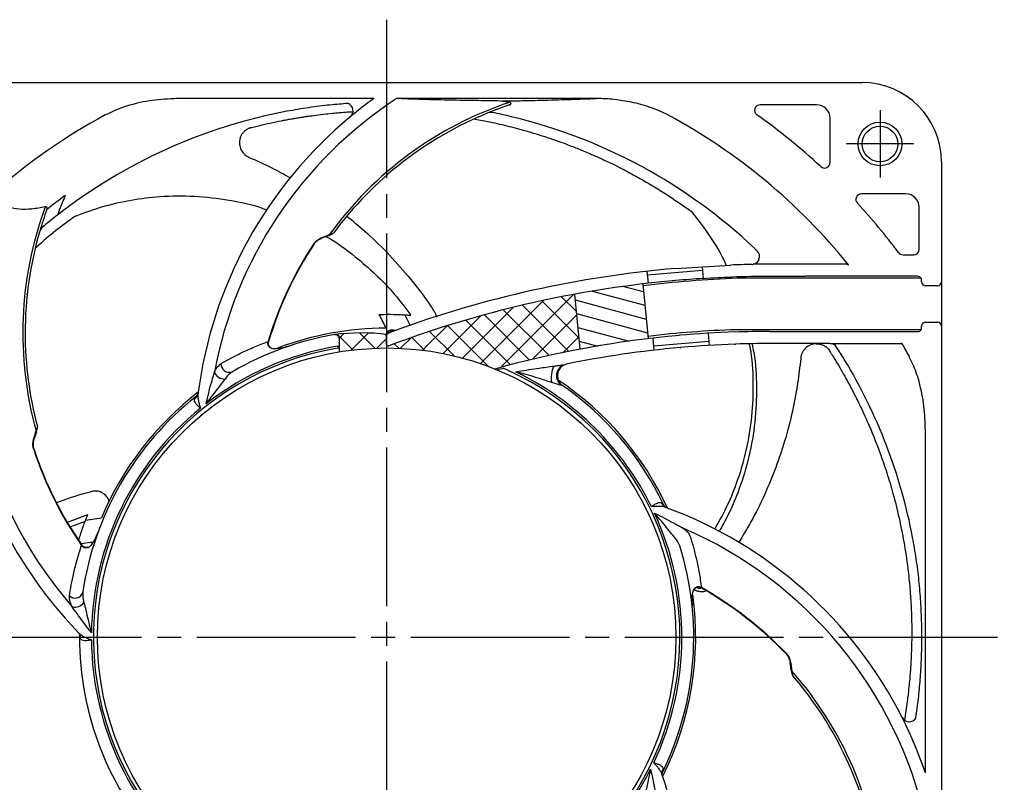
# Model space of a CAD drawing. Header units: millimetres. Extents: x 0 to 594, y 0 to 420.
# Tile 3 of 6: x 81 to 205, y 214 to 310. Entities that reach past the tile are written whole.
import ezdxf

# ---------------------------------------------------------------- set-up
doc = ezdxf.new("R2010")
doc.units = ezdxf.units.MM
doc.linetypes.add('CENTER', pattern=[27, 20, -2, 3, -2])
pattern_1 = [(45, (130.1556, -12.1708), (-1.502602, 1.502602), []), (135, (130.1556, -12.1708), (-1.502602, -1.502602), [])]

msp = doc.modelspace()

# ---------------------------------------------------------------- hatches: boundary and pattern name
h = msp.add_hatch()
h.set_pattern_fill('ANSI31', scale=13, angle=120, style=0)
h.set_pattern_definition([(165, (130.1556, -12.1708), (-0.420581, -1.5696295), [])])
h.paths.add_polyline_path([(159.31, 277.05, 0.015962), (150.7, 275.75), (151.39, 268.81, -0.016499), (160, 270.14)])
at = {"ltscale": 0.786912}
h = msp.add_hatch(dxfattribs=at)
h.set_pattern_fill('ANSI37', scale=17, style=0)
h.set_pattern_definition(pattern_1)
h.paths.add_polyline_path([(151.39, 268.81), (150.7, 275.75, 0.04463), (127.27, 269.25, -0.524937), (127, 269.43), (127, 268.97, -0.096243), (140.67, 266.32, -0.021258)])
h = msp.add_hatch(dxfattribs=at)
h.set_pattern_fill('ANSI37', scale=17, style=0)
h.set_pattern_definition(pattern_1)
edge = h.paths.add_edge_path()
edge.add_line((127, 268.97), (127, 270.68))
edge.add_arc((123.79, 243.5), 27.37, 83.2571, 97.076)
edge.add_spline(control_points=[(120.42, 270.66), (120.42, 270.66), (120.43, 270.66), (120.44, 270.66), (120.47, 270.66), (120.52, 270.67), (120.62, 270.66), (120.75, 270.61), (120.87, 270.51), (120.97, 270.38), (120.99, 270.24), (121, 270.16)], knot_values=[0, 0, 0, 0, 0.005833, 0.03468, 0.064008, 0.118604, 0.223225, 0.452577, 0.599301, 0.777106, 1, 1, 1, 1], degree=3, periodic=0)
edge.add_spline(control_points=[(121, 270.16), (121, 270.12), (121, 269.97), (121, 269.65), (121, 269.35), (121, 269.2)], knot_values=[0, 0, 0, 0, 0.166468, 0.583286, 1, 1, 1, 1], degree=3, periodic=0)
edge.add_line((121, 269.2), (121, 268.98))
edge.add_line((121, 268.98), (121, 268.47))
edge.add_arc((127, 232.47), 36.5, 90, 99.4614, ccw=False)

# ---------------------------------------------------------------- linework, layer by layer
at = {"color": 7, "linetype": 'CENTER'}
for p, q in [((127, 310.4), (127, 154.54)), ((189.25, 298.97), (189.25, 290.47)), ((193.5, 294.72), (185, 294.72)), ((49.07, 232.47), (204.93, 232.47))]:
    msp.add_line(p, q, dxfattribs=at)
at = {"color": 7}
for p, q in [((67, 302.47), (187, 302.47)), ((125.4, 300.45), (100.92, 300.45)), ((125.4, 300.45), (121.21, 300.45)), ((153.51, 300.45), (128.39, 300.45)), ((142.51, 299.97), (141.38, 300.14)), ((181.25, 299.67), (174.12, 299.67)), ((122.41, 298.15), (122.41, 298.14)), ((182.95, 292.38), (182.95, 297.97)), ((197, 292.47), (197, 277.99)), ((192.5, 288.42), (186.91, 288.42)), ((194.2, 281.43), (194.2, 286.72)), ((118.86, 282.92), (119.79, 283.28)), ((119.7, 283.18), (118.77, 282.82)), ((185.06, 279.53), (173.25, 279.53)), ((192.16, 280.73), (193.5, 280.73)), ((163.44, 279.01), (170.43, 279.44)), ((159.31, 277.05), (160, 270.14)), ((159.98, 277.16), (159.98, 277.13)), ((170.52, 277.91), (170.52, 277.88)), ((194.43, 277.78), (171.24, 277.78)), ((179.56, 278), (175.36, 278)), ((194, 278.03), (179.86, 278.03)), ((179.86, 278.03), (179.86, 278.03)), ((194.5, 277.33), (194.5, 277.53)), ((197, 277.99), (197, 277.33)), ((197, 277.33), (197, 271.73)), ((196.5, 276.83), (195, 276.83)), ((150.7, 275.75), (151.39, 268.81)), ((126.94, 271.47), (126.07, 273.21)), ((129.29, 273.16), (129.98, 271.79)), ((195, 272.23), (196.5, 272.23)), ((127.16, 270.89), (127.14, 270.77)), ((127.27, 271.1), (127.16, 270.89)), ((127.27, 271.1), (127.44, 271.13)), ((194.43, 271.28), (171.09, 271.28)), ((175.36, 271.05), (185.63, 271.05)), ((185.96, 271.03), (194, 271.03)), ((194.5, 271.53), (194.5, 271.73)), ((197, 271.73), (197, 271.06)), ((197, 271.06), (197, 172.47)), ((127, 270.6), (127, 270.72)), ((127, 269.75), (127, 270.32)), ((120.8, 269.2), (121, 269.2)), ((121, 269.2), (121, 268.98)), ((121, 268.98), (121, 268.47)), ((164.05, 269.03), (164.14, 269.03)), ((170.95, 269.45), (171.04, 269.46)), ((182.94, 269.53), (175.36, 269.53)), ((182.94, 269.53), (191.9, 269.53)), ((82.48, 257.56), (82.78, 258.51)), ((194.98, 215.35), (194.98, 258.55)), ((82.81, 258.38), (82.5, 257.43)), ((86.75, 247), (89.3, 247.94)), ((89.01, 247.22), (91.03, 247.53)), ((88.96, 247.09), (87.12, 246.41)), ((89.89, 244.46), (88.51, 244.26)), ((89.79, 244.21), (89.89, 244.46)), ((89.89, 244.46), (89.84, 244.3)), ((178.06, 228.3), (177.92, 229.29)), ((178, 229.18), (178.14, 228.19)), ((194.98, 215.35), (194.98, 223.2)), ((192.05, 222.33), (192.05, 222.33)), ((193.51, 221.97), (193.51, 221.97)), ((194.98, 215.35), (194.98, 215.35))]:
    msp.add_line(p, q, dxfattribs=at)
at = {"color": 7, "linetype": 'Continuous', "lineweight": 25}
for p, q in [((159.85, 278.65), (159.98, 277.16)), ((159.88, 278.2), (166.86, 278.81)), ((166.82, 279.22), (166.95, 277.71)), ((167.56, 270.83), (167.56, 270.79)), ((160.58, 270.21), (160.59, 270.18)), ((160.59, 270.18), (160.72, 268.69)), ((160.67, 269.23), (167.64, 269.84)), ((167.56, 270.79), (167.69, 269.3))]:
    msp.add_line(p, q, dxfattribs=at)
at = {"color": 7, "flags": 128}
for points in [[(125.4, 300.45), (125.4, 300.45), (125.4, 300.45), (125.4, 300.45), (125.4, 300.45), (125.4, 300.45), (125.4, 300.45), (125.4, 300.45), (125.4, 300.45)], [(119.7, 283.18), (119.72, 283.17), (119.74, 283.17), (119.75, 283.18), (119.77, 283.19), (119.78, 283.21), (119.79, 283.23), (119.79, 283.25), (119.79, 283.28)], [(117.81, 282.04), (117.81, 282.04), (117.79, 282.05), (117.76, 282.07)], [(118.77, 282.82), (118.79, 282.82), (118.81, 282.82), (118.82, 282.83), (118.83, 282.84), (118.84, 282.85), (118.85, 282.87), (118.86, 282.9), (118.86, 282.92)], [(112.11, 269.78), (112.11, 269.78), (112.09, 269.79), (112.06, 269.8)], [(112.38, 269.02), (112.38, 269.02), (112.37, 269), (112.35, 268.97)], [(82.81, 258.38), (82.82, 258.39), (82.83, 258.41), (82.84, 258.42), (82.84, 258.44), (82.83, 258.46), (82.82, 258.48), (82.8, 258.5), (82.78, 258.51)], [(82.5, 257.43), (82.52, 257.44), (82.53, 257.46), (82.53, 257.47), (82.53, 257.49), (82.52, 257.51), (82.51, 257.53), (82.5, 257.54), (82.48, 257.56)], [(82.52, 256.19), (82.51, 256.19), (82.5, 256.18), (82.47, 256.17)], [(88.55, 244.1), (88.54, 244.09), (88.53, 244.08), (88.5, 244.07)], [(89.31, 243.83), (89.31, 243.83), (89.32, 243.81), (89.33, 243.78)], [(165.88, 238.59), (165.88, 238.59), (165.87, 238.6), (165.85, 238.63)], [(166.69, 238.68), (166.69, 238.68), (166.7, 238.7), (166.72, 238.73)], [(177.37, 230.4), (177.37, 230.4), (177.38, 230.42), (177.41, 230.44)], [(177.92, 229.29), (177.91, 229.27), (177.91, 229.26), (177.91, 229.24), (177.92, 229.22), (177.93, 229.21), (177.95, 229.2), (177.97, 229.19), (178, 229.18)], [(178.06, 228.3), (178.05, 228.28), (178.05, 228.27), (178.05, 228.25), (178.06, 228.24), (178.07, 228.22), (178.09, 228.21), (178.11, 228.2), (178.14, 228.19)]]:
    msp.add_lwpolyline(points, dxfattribs=at)
at = {"color": 7, "linetype": 'Continuous', "lineweight": 25}
for radius in [2.75, 2.25]:
    msp.add_circle((189.25, 294.72), radius, dxfattribs=at)
at = {"color": 7}
msp.add_circle((127, 232.47), 36.5, dxfattribs=at)
for centre, radius, start, end in [((187, 292.47), 10, 0, 90), ((157.07, 256.34), 52.68, 123.0726, 169.55), ((157.07, 256.34), 46, 108.4626, 144.1482), ((121.77, 298.91), 1, 310.0413, 68.9095), ((157.07, 256.34), 54.3, 125.6751, 129.6683), ((157.07, 256.34), 45.7, 108.6325, 112.2576), ((174.12, 298.97), 0.7, 90, 234.6815), ((181.25, 297.97), 1.7, 0, 90), ((127, 232.47), 74.86, 118.3028, 131.4506), ((127, 232.47), 67.55, 100.7276, 127.9411), ((157.07, 256.34), 45.7, 112.2576, 143.5115), ((140.14, 297.71), 1, 78.6112, 112.2576), ((127, 232.47), 67.55, 76.5126, 78.6112), ((127, 232.47), 67.55, 46.5707, 76.5126), ((127, 232.47), 74.86, 38.8893, 61.6971), ((127, 232.47), 80.8, 47.3191, 54.6815), ((157.07, 256.34), 54.3, 129.6683, 172.7924), ((182.25, 292.38), 0.7, 227.3191, 0), ((127.09, 270.86), 52.68, 160.3801, 220.9786), ((186.91, 287.72), 0.7, 90, 222.6809), ((192.5, 286.72), 1.7, 0, 90), ((127, 232.47), 68.93, 126.0546, 128.4587), ((127.09, 270.86), 44.2, 156.9083, 160.3291), ((127, 232.47), 80.8, 36.9195, 42.6809), ((127.09, 270.86), 46, 159.7601, 195.5768), ((127.09, 270.86), 45.7, 160.061, 163.6861), ((127, 232.47), 67.55, 127.9411, 130.0398), ((127.09, 270.86), 45.7, 163.6861, 180), ((84.19, 283.42), 1, 130.0398, 163.6861), ((157.07, 256.34), 46.98, 146.7978, 163.3532), ((157.07, 256.34), 46.93, 146.7978, 163.3532), ((173.06, 280.51), 1, 281.1853, 46.2053), ((127, 232.47), 67.55, 46.2053, 46.5707), ((192.16, 281.43), 0.7, 216.9195, 270), ((193.5, 281.43), 0.7, 270, 0), ((173.06, 280.51), 1, 270.9472, 281.1853), ((175.36, 141.53), 138, 94.9533, 110.0812), ((175.36, 141.53), 138, 90.9472, 92.0467), ((175.36, 141.53), 136.47, 96.4696, 110.6309), ((176.67, 137.13), 140.75, 92.2131, 97.076), ((175.36, 141.53), 136.44, 92.0301, 93.5301), ((175.36, 141.53), 136.47, 90, 92.0304), ((194, 277.53), 0.5, 27.7087, 90), ((194, 277.53), 0.5, 0, 27.7087), ((195, 277.33), 0.5, 180, 270), ((196.5, 277.33), 0.5, 270, 0), ((195, 271.73), 0.5, 90, 180), ((196.5, 271.73), 0.5, 0, 90), ((127.09, 270.86), 45.7, 180, 194.9443), ((127, 232.47), 39, 90.0931, 110.6483), ((123.79, 243.5), 27.37, 83.2213, 97.076), ((127.18, 270.71), 0.185, 97.0781, 177.3303), ((127.25, 270.93), 0.168, 80.3597, 138.0657), ((127.7, 271.92), 0.829, 251.8888, 289.2564), ((127, 232.47), 38.75, 88.706, 89.251), ((127.91, 272.71), 1.5, 268.706, 289.8841), ((175.36, 141.53), 129.82, 91.8812, 96.8062), ((175.36, 141.53), 129.54, 91.9518, 95.0482), ((175.36, 141.53), 129.52, 90, 91.9515), ((185.96, 272.03), 1, 262.8333, 270), ((194, 271.53), 0.5, 270, 332.2913), ((194, 271.53), 0.5, 332.2913, 0), ((127.09, 270.86), 54.3, 181.0969, 224.221), ((127, 232.47), 38.75, 99.784, 120.1417), ((127.18, 270.59), 0.178, 102.8902, 177.2829), ((175.92, 139.05), 132.06, 95.1991, 105.4844), ((127, 232.47), 74.86, 28.3028, 29.7225), ((127, 232.47), 37, 99.6464, 65.7685), ((127, 232.47), 37.25, 99.5811, 127.7031), ((114.03, 269.02), 0.0189, 59.3526, 123.6193), ((114.09, 269.44), 0.409, 263.7346, 288.9484), ((127.2, 269.43), 0.2, 180.0883, 290.6154), ((175.36, 141.53), 128, 95.0669, 101.6484), ((175.36, 141.53), 128, 91.971, 95.029), ((175.36, 141.53), 128, 90, 91.9331), ((182.94, 268.53), 1, 32.8059, 90), ((127, 232.47), 67.55, 31.2632, 32.8059), ((127, 232.47), 67.55, 10.7276, 31.2632), ((106.56, 266.47), 1.42, 204.0268, 271.7701), ((107.15, 266.92), 1.02, 173.522, 292.4866), ((175.36, 141.53), 129.32, 105.0627, 105.4206), ((127, 232.47), 37.25, 26.25, 64.0491), ((150.05, 265.47), 1.5, 101.5411, 235.0692), ((127, 232.47), 39, 24.7013, 56.2683), ((127, 232.47), 39, 127.5584, 157.2782), ((127, 232.47), 38.75, 25.5776, 55.0692), ((127, 232.47), 38.75, 128.4348, 171.5702), ((102.41, 263.27), 0.794, 297.8003, 351.882), ((127, 232.47), 37.25, 129.1071, 179.1317), ((127.09, 270.86), 46.98, 198.2263, 214.7818), ((127.09, 270.86), 46.93, 198.2263, 214.7818), ((162.5, 249.59), 0.794, 194.9428, 249.0252), ((143.58, 197.84), 54.3, 26.8112, 69.9353), ((127, 232.47), 37.25, 334.8214, 24.846), ((143.58, 197.84), 52.68, 12.482, 66.6929), ((90.34, 245.12), 0.0189, 110.8009, 175.0391), ((90.05, 245.42), 0.409, 315.16, 340.3801), ((127, 232.47), 38.75, 334.1491, 17.2845), ((143.58, 197.84), 46.93, 43.9406, 60.4961), ((143.58, 197.84), 46.98, 43.9406, 60.4961), ((87.69, 238.43), 1.02, 224.9505, 343.9153), ((127, 232.47), 39, 333.2727, 7.913), ((87.67, 237.69), 1.42, 255.4553, 323.1988), ((165.92, 236.83), 0.409, 160.8734, 186.0951), ((165.52, 236.98), 0.0189, 316.5271, 20.7403), ((87.59, 232.45), 0.794, 349.2292, 43.3103), ((127, 232.47), 38.75, 179.8634, 222.9988), ((127, 232.47), 37.25, 180.5357, 230.5603), ((143.58, 197.84), 46, 5.4744, 41.2911), ((143.58, 197.84), 45.7, 9.4004, 40.6509), ((143.58, 197.84), 54.3, 18.9917, 26.8106), ((143.58, 197.84), 54.3, 18.8117, 26.8043), ((192.94, 222.79), 1, 207.1834, 326.0524), ((97.04, 256.48), 52.68, 223.754, 272.4072), ((127, 232.47), 37.25, 283.3928, 333.4174), ((162.52, 215.39), 0.794, 143.5144, 197.5965), ((110.26, 197.92), 54.3, 0, 18.5353)]:
    msp.add_arc(centre, radius, start, end, dxfattribs=at)
at = {"color": 7, "linetype": 'Continuous', "lineweight": 25}
msp.add_arc((175.36, 141.53), 136.47, 93.5304, 96.4696, dxfattribs=at)
at = {"color": 7}
for points, knots in [([(100.92, 300.45), (99.89, 300.42), (97.8, 300.35), (95.36, 299.85), (93.24, 299.2), (92.19, 298.7), (91.51, 298.38)], [0, 0, 0, 0, 0.318028, 0.641781, 0.767049, 1, 1, 1, 1]), ([(122.15, 299.83), (121.39, 299.77), (119.71, 299.64), (117.13, 299.32), (115.33, 299), (114.43, 298.84)], [0, 0, 0, 0, 0.298891, 0.649479, 1, 1, 1, 1]), ([(125.4, 300.45), (125.4, 300.45), (125.4, 300.45), (125.4, 300.45), (125.4, 300.45)], [0, 0, 0, 0, 0.146575, 1, 1, 1, 1]), ([(128.39, 300.45), (128.37, 300.46), (128.34, 300.46), (128.33, 300.48), (128.32, 300.49)], [0, 0, 0, 0, 0.603614, 1, 1, 1, 1]), ([(141.38, 300.14), (140.29, 300.16), (138.09, 300.19), (134.96, 300.24), (132.52, 300.3), (130.72, 300.36), (129.47, 300.4), (128.75, 300.44), (128.39, 300.45)], [0, 0, 0, 0, 0.213652, 0.429984, 0.654148, 0.769154, 0.884141, 1, 1, 1, 1]), ([(141.38, 300.14), (142.05, 300.15), (143.39, 300.17), (145.26, 300.21), (147.02, 300.25), (148.67, 300.3), (150.25, 300.35), (151.85, 300.4), (152.93, 300.44), (153.51, 300.45)], [0, 0, 0, 0, 0.141329, 0.281369, 0.419495, 0.560176, 0.698925, 0.837695, 1, 1, 1, 1]), ([(142.47, 299.65), (142.47, 299.65), (142.53, 299.66), (142.59, 299.69), (142.64, 299.73), (142.65, 299.73)], [0, 0, 0, 0, 0.017165, 0.803912, 1, 1, 1, 1]), ([(142.65, 299.73), (142.67, 299.75), (142.7, 299.79), (142.69, 299.86), (142.62, 299.92), (142.55, 299.95), (142.51, 299.97)], [0, 0, 0, 0, 0.258146, 0.491424, 0.729293, 1, 1, 1, 1]), ([(162.49, 298.38), (162.49, 298.38), (161.76, 298.73), (160.27, 299.41), (157.98, 300), (155.72, 300.37), (154.25, 300.45), (153.51, 300.45), (153.51, 300.45)], [0, 0, 0, 0, 0.000006, 0.26233, 0.525452, 0.762766, 0.999994, 1, 1, 1, 1]), ([(109.64, 296.72), (110.09, 296.83), (110.97, 297.05), (112.33, 297.37), (113.43, 297.6), (114.27, 297.76), (114.8, 297.85), (115.33, 297.95), (115.87, 298.04), (116.42, 298.12), (117.05, 298.22), (117.93, 298.34), (118.97, 298.47), (120.08, 298.59), (121.09, 298.68), (121.96, 298.75), (122.52, 298.78), (122.74, 298.79)], [0, 0, 0, 0, 0.105888, 0.207899, 0.318432, 0.360026, 0.401346, 0.441264, 0.480984, 0.522854, 0.566874, 0.624407, 0.721355, 0.803278, 0.872501, 0.94937, 1, 1, 1, 1]), ([(138.14, 297.85), (138.46, 297.8), (139.61, 297.61), (141.54, 297.17), (143.36, 296.72), (144.56, 296.38), (145.21, 296.19), (145.85, 296), (146.48, 295.8), (147.1, 295.6), (147.72, 295.4), (148.48, 295.13), (149.34, 294.82), (150.24, 294.48), (151.04, 294.17), (151.81, 293.85), (152.67, 293.49), (153.5, 293.13), (154.3, 292.76), (155.13, 292.37), (156.11, 291.89), (157.13, 291.37), (158.04, 290.88), (158.85, 290.43), (159.66, 289.97), (160.76, 289.32), (162.16, 288.45), (163.69, 287.45), (164.67, 286.75), (165.11, 286.44)], [0, 0, 0, 0, 0.032096, 0.116808, 0.199251, 0.221429, 0.244395, 0.268149, 0.289492, 0.311485, 0.334498, 0.35604, 0.394472, 0.427612, 0.453923, 0.482157, 0.513021, 0.549581, 0.573653, 0.602985, 0.642657, 0.685059, 0.72016, 0.747963, 0.779518, 0.814688, 0.878842, 0.945781, 1, 1, 1, 1]), ([(108.52, 295.46), (108.57, 295.6), (108.67, 295.86), (108.95, 296.24), (109.24, 296.49), (109.46, 296.63), (109.57, 296.69), (109.62, 296.71), (109.64, 296.71), (109.64, 296.72), (109.64, 296.72)], [0, 0, 0, 0, 0.249155, 0.498775, 0.74858, 0.87437, 0.937175, 0.971023, 0.985749, 1, 1, 1, 1]), ([(109.64, 296.72), (109.66, 296.72), (109.69, 296.74), (109.74, 296.76), (109.81, 296.78), (109.85, 296.79), (109.88, 296.8), (109.9, 296.81), (109.91, 296.81), (109.92, 296.81), (109.93, 296.82)], [0, 0, 0, 0, 0.251574, 0.686945, 0.85922, 0.927613, 0.961891, 0.976504, 0.99128, 1, 1, 1, 1]), ([(108.52, 295.46), (108.51, 295.4), (108.42, 295.1), (108.42, 294.51), (108.71, 293.78), (109.12, 293.35), (109.42, 293.16), (109.55, 293.09), (109.61, 293.06), (109.65, 293.05), (109.65, 293.04)], [0, 0, 0, 0, 0.067399, 0.349261, 0.617389, 0.862502, 0.929422, 0.963229, 0.997152, 1, 1, 1, 1]), ([(109.69, 293.02), (110.64, 292.6), (112.4, 291.82), (114.07, 290.88), (114.83, 290.45)], [0, 0, 0, 0, 0.544834, 1, 1, 1, 1]), ([(83.93, 286.78), (83.35, 286.67), (82.17, 286.46), (80.62, 286.43), (79.28, 286.7), (78.37, 287.23), (77.78, 287.88), (77.57, 288.33), (77.47, 288.55)], [0, 0, 0, 0, 0.186899, 0.377867, 0.565078, 0.758731, 0.87857, 1, 1, 1, 1]), ([(87.74, 285.62), (88.89, 286.05), (91.18, 286.89), (94.76, 287.69), (98.63, 288.17), (102.79, 288.22), (107.14, 287.68), (110.2, 287.06), (111.73, 286.47), (111.89, 286.41)], [0, 0, 0, 0, 0.148598, 0.296855, 0.444633, 0.622611, 0.800705, 0.978549, 1, 1, 1, 1]), ([(84.13, 286.45), (84.13, 286.45), (84.15, 286.51), (84.18, 286.61), (84.16, 286.73), (84.08, 286.78), (84, 286.79), (83.95, 286.78), (83.93, 286.78)], [0, 0, 0, 0, 0.006059, 0.283595, 0.563978, 0.74421, 0.924583, 1, 1, 1, 1]), ([(165.11, 286.44), (165.13, 286.42), (165.23, 286.36), (165.34, 286.29), (165.42, 286.23)], [0, 0, 0, 0, 0.175146, 1, 1, 1, 1]), ([(165.42, 286.23), (166.17, 285.27), (167.67, 283.34), (169.12, 281.02), (169.74, 279.66), (169.86, 279.4)], [0, 0, 0, 0, 0.44905, 0.897069, 1, 1, 1, 1]), ([(87.74, 285.62), (86.05, 284.39), (84.29, 283.11), (82.74, 281.6), (82.67, 281.54)], [0, 0, 0, 0, 0.957455, 1, 1, 1, 1]), ([(122.04, 285.58), (122.9, 284.87), (124.75, 283.33), (127.43, 280.68), (130.12, 277.58), (132, 275.18), (132.89, 273.74), (133.01, 273.54)], [0, 0, 0, 0, 0.20405, 0.440667, 0.690719, 0.955364, 1, 1, 1, 1]), ([(119.76, 283.19), (119.81, 283.2), (120, 283.27), (120.19, 283.36), (120.29, 283.48), (120.33, 283.52)], [0, 0, 0, 0, 0.216888, 0.748419, 1, 1, 1, 1]), ([(119.79, 283.28), (119.93, 283.32), (120.16, 283.39), (120.31, 283.48), (120.33, 283.52), (120.33, 283.52)], [0, 0, 0, 0, 0.589866, 0.974222, 1, 1, 1, 1]), ([(117.76, 282.07), (117.81, 282.13), (117.97, 282.34), (118.34, 282.67), (118.67, 282.83), (118.86, 282.92)], [0, 0, 0, 0, 0.167274, 0.52837, 1, 1, 1, 1]), ([(117.84, 282.08), (117.86, 282.1), (117.94, 282.22), (118.15, 282.43), (118.46, 282.67), (118.7, 282.76), (118.81, 282.81)], [0, 0, 0, 0, 0.074898, 0.328361, 0.677154, 1, 1, 1, 1]), ([(119.34, 283.04), (119.37, 283.02), (120.69, 282.33), (122.8, 280.72), (125.64, 278.3), (128.01, 275.83), (129.38, 274.01), (130.06, 273.11)], [0, 0, 0, 0, 0.006491, 0.304284, 0.536296, 0.768593, 1, 1, 1, 1]), ([(185.06, 279.53), (185.11, 279.52), (185.18, 279.51), (185.25, 279.48), (185.27, 279.47)], [0, 0, 0, 0, 0.793693, 1, 1, 1, 1]), ([(179.86, 278.03), (179.86, 278.03), (179.76, 278.01), (179.66, 278), (179.56, 278)], [0, 0, 0, 0, 0.010771, 1, 1, 1, 1]), ([(133.01, 273.58), (133.1, 273.44), (133.23, 273.22), (133.26, 272.97), (133.28, 272.87)], [0, 0, 0, 0, 0.624626, 1, 1, 1, 1]), ([(126.07, 273.21), (126.86, 273.22), (127.88, 273.23), (128.91, 273.18), (129.15, 273.16)], [0, 0, 0, 0, 0.772786, 1, 1, 1, 1]), ([(129.15, 273.16), (129.23, 273.16), (129.38, 273.15), (129.68, 273.13), (129.91, 273.12), (130.06, 273.11)], [0, 0, 0, 0, 0.253248, 0.506491, 1, 1, 1, 1]), ([(127, 270.72), (127.01, 270.8), (127.03, 270.92), (127.1, 271.02), (127.12, 271.04)], [0, 0, 0, 0, 0.746768, 1, 1, 1, 1]), ([(127.12, 271.04), (127.16, 271.08), (127.24, 271.15), (127.34, 271.19), (127.41, 271.21), (127.45, 271.22), (127.48, 271.22), (127.5, 271.22), (127.51, 271.22), (127.51, 271.22)], [0, 0, 0, 0, 0.372103, 0.67644, 0.781562, 0.882128, 0.936127, 0.989262, 1, 1, 1, 1]), ([(127.97, 271.14), (127.71, 271.03), (127.43, 270.92), (127.16, 270.78), (127.14, 270.77)], [0, 0, 0, 0, 0.935347, 1, 1, 1, 1]), ([(127.51, 271.22), (127.51, 271.22), (127.5, 271.22), (127.48, 271.22), (127.4, 271.21), (127.33, 271.15), (127.27, 271.1)], [0, 0, 0, 0, 0.011845, 0.035408, 0.220442, 1, 1, 1, 1]), ([(127.44, 271.13), (127.54, 271.15), (127.68, 271.18), (127.81, 271.2), (127.87, 271.21), (127.87, 271.21), (127.88, 271.21)], [0, 0, 0, 0, 0.490416, 0.704856, 0.897921, 1, 1, 1, 1]), ([(185.63, 271.05), (185.64, 271.05), (185.68, 271.05), (185.72, 271.04), (185.76, 271.04)], [0, 0, 0, 0, 0.05882, 1, 1, 1, 1]), ([(185.76, 271.04), (185.78, 271.04), (185.81, 271.04), (185.83, 271.03), (185.84, 271.03)], [0, 0, 0, 0, 0.954538, 1, 1, 1, 1]), ([(106.14, 267.03), (106.53, 267.25), (107.31, 267.68), (108.72, 268.39), (110.28, 269.11), (111.47, 269.57), (112.06, 269.8)], [0, 0, 0, 0, 0.246385, 0.492809, 0.746396, 1, 1, 1, 1]), ([(112.35, 268.97), (112.29, 269.02), (112.19, 269.09), (112.09, 269.23), (112.03, 269.37), (112, 269.58), (112.04, 269.72), (112.06, 269.8)], [0, 0, 0, 0, 0.260734, 0.368929, 0.518364, 0.757098, 1, 1, 1, 1]), ([(112.39, 269.02), (112.37, 269.03), (112.28, 269.08), (112.17, 269.22), (112.08, 269.43), (112.07, 269.63), (112.11, 269.74), (112.12, 269.78)], [0, 0, 0, 0, 0.060752, 0.343576, 0.591777, 0.859068, 1, 1, 1, 1]), ([(120.42, 270.66), (120.42, 270.66), (120.43, 270.66), (120.44, 270.66), (120.47, 270.66), (120.52, 270.67), (120.62, 270.66), (120.75, 270.61), (120.87, 270.51), (120.97, 270.38), (120.99, 270.24), (121, 270.16)], [0, 0, 0, 0, 0.005833, 0.03468, 0.064008, 0.118604, 0.223225, 0.452577, 0.599301, 0.777106, 1, 1, 1, 1]), ([(121, 270.16), (121, 270.12), (121, 269.97), (121, 269.65), (121, 269.35), (121, 269.2)], [0, 0, 0, 0, 0.166468, 0.583286, 1, 1, 1, 1]), ([(127, 270.32), (127, 270.33), (127, 270.37), (127, 270.45), (127, 270.54), (127, 270.58), (127, 270.6)], [0, 0, 0, 0, 0.067948, 0.388278, 0.693853, 1, 1, 1, 1]), ([(127, 269.43), (127, 269.43), (127, 269.44), (127, 269.47), (127, 269.54), (127, 269.64), (127, 269.72), (127, 269.75)], [0, 0, 0, 0, 0.060475, 0.27976, 0.514294, 0.757279, 1, 1, 1, 1]), ([(192.01, 269.59), (192.01, 269.58), (191.99, 269.56), (191.95, 269.53), (191.92, 269.53), (191.9, 269.53)], [0, 0, 0, 0, 0.134447, 0.650673, 1, 1, 1, 1]), ([(114.04, 269.03), (113.83, 268.99), (113.42, 268.89), (112.89, 268.85), (112.53, 268.89), (112.4, 268.95), (112.35, 268.97)], [0, 0, 0, 0, 0.377019, 0.75955, 0.920241, 1, 1, 1, 1]), ([(114.01, 269.02), (114.22, 269.07), (114.44, 269.13), (114.65, 269.2), (114.65, 269.2)], [0, 0, 0, 0, 0.989363, 1, 1, 1, 1]), ([(114.65, 269.2), (114.65, 269.2), (114.46, 269.14), (114.25, 269.08), (114.04, 269.03)], [0, 0, 0, 0, 0.010184, 1, 1, 1, 1]), ([(121, 268.98), (121, 268.98), (120.99, 268.98), (120.97, 268.98), (120.93, 268.97), (120.87, 268.96), (120.82, 268.95), (120.8, 268.95)], [0, 0, 0, 0, 0.211126, 0.331706, 0.546355, 0.760926, 1, 1, 1, 1]), ([(168.4, 246.1), (168.9, 246.98), (169.95, 248.85), (171.32, 252.17), (172.47, 256.03), (173.18, 260.34), (173.31, 264.69), (173.16, 267.77), (172.81, 269.33), (172.78, 269.48)], [0, 0, 0, 0, 0.125262, 0.264579, 0.443136, 0.622296, 0.802159, 0.980884, 1, 1, 1, 1]), ([(173.1, 269.49), (173.17, 269.13), (173.56, 267.33), (173.72, 264.02), (173.54, 259.62), (172.8, 255.27), (171.61, 251.37), (170.3, 248.21), (169.35, 246.5), (168.94, 245.79)], [0, 0, 0, 0, 0.045205, 0.223499, 0.403115, 0.582206, 0.760841, 0.900017, 1, 1, 1, 1]), ([(181.2, 269.51), (181.14, 269.5), (180.82, 269.49), (180.26, 269.31), (179.66, 268.81), (179.37, 268.28), (179.28, 267.94), (179.26, 267.8), (179.25, 267.73), (179.25, 267.69), (179.25, 267.69)], [0, 0, 0, 0, 0.067399, 0.349261, 0.61739, 0.862503, 0.929422, 0.96323, 0.997153, 1, 1, 1, 1]), ([(181.2, 269.51), (181.34, 269.5), (181.63, 269.49), (182.07, 269.34), (182.4, 269.15), (182.6, 268.98), (182.69, 268.89), (182.72, 268.85), (182.73, 268.83), (182.74, 268.83), (182.74, 268.83)], [0, 0, 0, 0, 0.249156, 0.498776, 0.74858, 0.874369, 0.937176, 0.971023, 0.985749, 1, 1, 1, 1]), ([(182.74, 268.83), (182.98, 268.44), (183.47, 267.68), (184.19, 266.48), (184.74, 265.5), (185.16, 264.75), (185.42, 264.27), (185.67, 263.8), (185.92, 263.32), (186.17, 262.82), (186.46, 262.25), (186.84, 261.45), (187.29, 260.5), (187.74, 259.49), (188.14, 258.55), (188.51, 257.65), (188.88, 256.71), (189.43, 255.23), (190.13, 253.21), (190.95, 250.46), (191.67, 247.56), (192.3, 244.39), (192.75, 241.41), (193.04, 238.63), (193.16, 236.77), (193.21, 235.52), (193.23, 234.84), (193.25, 234.17), (193.25, 233.51), (193.25, 232.86), (193.25, 232.21), (193.23, 231.4), (193.2, 230.49), (193.16, 229.53), (193.11, 228.68), (193.05, 227.84), (192.97, 226.91), (192.88, 226.01), (192.78, 225.14), (192.66, 224.23), (192.51, 223.17), (192.38, 222.4), (192.32, 222.01)], [0, 0, 0, 0, 0.027961, 0.054897, 0.084085, 0.095068, 0.105979, 0.11652, 0.127008, 0.138064, 0.149688, 0.16488, 0.19048, 0.212112, 0.230391, 0.250689, 0.2704, 0.290426, 0.345172, 0.399843, 0.464422, 0.52826, 0.598264, 0.650565, 0.701465, 0.715157, 0.729336, 0.744002, 0.757179, 0.770757, 0.784966, 0.798265, 0.821993, 0.842453, 0.858697, 0.876129, 0.895184, 0.917756, 0.932618, 0.950727, 0.975221, 1, 1, 1, 1]), ([(179.24, 267.65), (179.13, 266.61), (178.88, 264.38), (178.22, 260.89), (177.29, 257.34), (176.12, 253.83), (174.71, 250.43), (173.15, 247.25), (171.93, 245.27), (171.4, 244.4)], [0, 0, 0, 0, 0.126466, 0.271283, 0.429128, 0.569987, 0.718612, 0.875227, 1, 1, 1, 1]), ([(194.98, 258.55), (194.95, 259.59), (194.88, 261.67), (194.38, 264.11), (193.73, 266.23), (193.23, 267.28), (192.91, 267.96)], [0, 0, 0, 0, 0.318028, 0.641781, 0.767049, 1, 1, 1, 1]), ([(104.22, 261.94), (104.22, 261.94), (104.25, 262.07), (104.48, 263.06), (104.83, 264.38), (105.17, 265.55), (105.27, 265.9)], [0, 0, 0, 0, 0.00197, 0.09698, 0.736458, 1, 1, 1, 1]), ([(105.27, 265.9), (105.37, 266.1), (105.63, 266.61), (105.95, 266.87), (106.14, 267.03)], [0, 0, 0, 0, 0.389609, 1, 1, 1, 1]), ([(107.54, 265.98), (107.35, 265.84), (107.02, 265.59), (106.73, 265.21), (106.61, 265.05)], [0, 0, 0, 0, 0.596846, 1, 1, 1, 1]), ([(142.19, 266.21), (142.13, 266.24), (141.98, 266.3), (141.83, 266.37), (141.75, 266.4)], [0, 0, 0, 0, 0.396393, 1, 1, 1, 1]), ([(143.3, 265.96), (143.31, 265.97), (143.43, 265.99), (144.41, 266.15), (145.69, 266.35), (147.17, 266.56), (147.8, 266.65), (148.13, 266.69)], [0, 0, 0, 0, 0.003978, 0.077454, 0.610401, 0.795301, 1, 1, 1, 1]), ([(147.82, 264.61), (147.25, 264.8), (145.89, 265.25), (144.37, 265.69), (143.43, 265.93), (143.31, 265.96), (143.3, 265.96)], [0, 0, 0, 0, 0.384776, 0.921111, 0.996683, 1, 1, 1, 1]), ([(148.13, 266.69), (148.06, 266.56), (147.92, 266.29), (147.79, 265.72), (147.74, 265.12), (147.79, 264.78), (147.82, 264.61)], [0, 0, 0, 0, 0.249998, 0.499998, 0.749998, 1, 1, 1, 1]), ([(148.13, 266.69), (148.32, 266.72), (148.79, 266.78), (149.24, 266.85), (149.51, 266.89)], [0, 0, 0, 0, 0.408753, 1, 1, 1, 1]), ([(149.01, 264.26), (148.91, 264.36), (148.72, 264.55), (148.53, 264.94), (148.45, 265.37), (148.47, 265.79), (148.6, 266.19), (148.83, 266.53), (149.14, 266.78), (149.39, 266.85), (149.51, 266.89)], [0, 0, 0, 0, 0.125, 0.25, 0.375, 0.5, 0.624999, 0.75, 0.875, 1, 1, 1, 1]), ([(106.61, 265.05), (106.41, 264.8), (105.96, 264.22), (105.22, 263.28), (104.63, 262.5), (104.3, 262.05), (104.22, 261.95), (104.22, 261.94)], [0, 0, 0, 0, 0.260591, 0.580827, 0.901455, 0.996976, 1, 1, 1, 1]), ([(149.01, 264.26), (148.97, 264.27), (148.79, 264.3), (148.37, 264.43), (148.01, 264.55), (147.82, 264.61)], [0, 0, 0, 0, 0.137663, 0.54611, 1, 1, 1, 1]), ([(149.19, 264.24), (149.18, 264.24), (149.16, 264.24), (149.08, 264.25), (149.04, 264.26), (149.01, 264.26)], [0, 0, 0, 0, 0.526036, 0.728755, 1, 1, 1, 1]), ([(103.5, 261.38), (103.5, 261.38), (103.39, 261.47), (103.17, 261.67), (102.9, 261.96), (102.77, 262.2), (102.74, 262.39), (102.76, 262.5), (102.78, 262.56)], [0, 0, 0, 0, 0.007386, 0.241856, 0.491467, 0.728837, 0.817345, 1, 1, 1, 1]), ([(102.78, 262.56), (102.82, 262.65), (102.87, 262.78), (102.9, 262.81), (102.91, 262.82)], [0, 0, 0, 0, 0.704852, 1, 1, 1, 1]), ([(103.21, 263.25), (103.21, 263.25), (103.21, 263.25), (103.19, 263.18), (103.12, 263.04), (103.02, 262.9), (102.92, 262.84), (102.91, 262.83)], [0, 0, 0, 0, 0.172466, 0.354156, 0.562874, 0.928575, 1, 1, 1, 1]), ([(103.2, 263.15), (103.19, 263.02), (103.17, 262.75), (103.25, 262.31), (103.34, 261.94), (103.42, 261.67), (103.46, 261.52), (103.48, 261.44), (103.5, 261.39), (103.5, 261.38), (103.5, 261.38)], [0, 0, 0, 0, 0.243154, 0.479592, 0.741152, 0.857723, 0.916524, 0.986202, 0.992203, 1, 1, 1, 1]), ([(82.78, 258.51), (82.83, 258.63), (82.91, 258.83), (82.95, 259.01), (82.93, 259.07), (82.92, 259.08)], [0, 0, 0, 0, 0.488905, 0.874882, 1, 1, 1, 1]), ([(82.83, 258.41), (82.87, 258.52), (82.93, 258.74), (82.97, 258.94), (82.93, 259.05), (82.92, 259.07)], [0, 0, 0, 0, 0.475802, 0.885161, 1, 1, 1, 1]), ([(82.47, 256.17), (82.44, 256.25), (82.38, 256.51), (82.35, 257), (82.43, 257.36), (82.48, 257.56)], [0, 0, 0, 0, 0.167273, 0.52837, 1, 1, 1, 1]), ([(82.51, 256.24), (82.5, 256.27), (82.45, 256.41), (82.43, 256.7), (82.43, 257.09), (82.51, 257.34), (82.54, 257.45)], [0, 0, 0, 0, 0.074896, 0.328361, 0.677154, 1, 1, 1, 1]), ([(89.76, 250.89), (89.92, 250.92), (90.23, 250.98), (90.66, 250.94), (91.02, 250.78), (91.36, 250.55), (91.64, 250.26), (91.88, 249.91), (91.93, 249.68), (91.96, 249.56)], [0, 0, 0, 0, 0.173733, 0.33999, 0.471424, 0.570814, 0.751836, 0.868079, 1, 1, 1, 1]), ([(85.41, 249.45), (86.63, 249.91), (88.07, 250.46), (89.57, 250.82), (89.81, 250.88)], [0, 0, 0, 0, 0.841601, 1, 1, 1, 1]), ([(160.41, 248.95), (160.41, 248.95), (160.53, 249.03), (160.77, 249.21), (161.12, 249.41), (161.37, 249.48), (161.57, 249.47), (161.67, 249.42), (161.73, 249.39)], [0, 0, 0, 0, 0.007387, 0.241857, 0.491468, 0.728837, 0.817345, 1, 1, 1, 1]), ([(162.21, 248.85), (162.08, 248.89), (161.82, 248.96), (161.37, 248.99), (160.99, 248.98), (160.72, 248.96), (160.56, 248.96), (160.48, 248.95), (160.42, 248.95), (160.41, 248.95), (160.41, 248.95)], [0, 0, 0, 0, 0.243154, 0.479591, 0.741152, 0.857723, 0.916524, 0.986202, 0.992204, 1, 1, 1, 1]), ([(161.73, 249.39), (161.81, 249.33), (161.92, 249.25), (161.94, 249.21), (161.95, 249.2)], [0, 0, 0, 0, 0.704853, 1, 1, 1, 1]), ([(162.3, 248.81), (162.3, 248.81), (162.3, 248.81), (162.24, 248.85), (162.12, 248.95), (162, 249.07), (161.97, 249.19), (161.96, 249.2)], [0, 0, 0, 0, 0.172466, 0.354156, 0.562876, 0.928576, 1, 1, 1, 1]), ([(88.96, 247.09), (88.99, 247.16), (89.05, 247.3), (89.16, 247.59), (89.24, 247.8), (89.3, 247.94)], [0, 0, 0, 0, 0.253249, 0.506492, 1, 1, 1, 1]), ([(163.3, 245.1), (163.1, 245.36), (162.63, 245.92), (161.89, 246.85), (161.26, 247.6), (160.89, 248.02), (160.8, 248.12), (160.8, 248.12)], [0, 0, 0, 0, 0.260591, 0.580827, 0.901455, 0.996976, 1, 1, 1, 1]), ([(160.8, 248.12), (160.8, 248.12), (160.92, 248.06), (161.83, 247.62), (163.04, 246.98), (164.11, 246.39), (164.42, 246.22)], [0, 0, 0, 0, 0.00197, 0.09698, 0.736458, 1, 1, 1, 1]), ([(88.17, 244.78), (88.34, 245.33), (88.59, 246.1), (88.88, 246.87), (88.96, 247.09)], [0, 0, 0, 0, 0.712926, 1, 1, 1, 1]), ([(164.42, 246.22), (164.6, 246.08), (165.04, 245.71), (165.22, 245.34), (165.34, 245.11)], [0, 0, 0, 0, 0.389609, 1, 1, 1, 1]), ([(90.34, 245.14), (90.24, 244.94), (90.05, 244.56), (89.76, 244.13), (89.5, 243.86), (89.37, 243.8), (89.33, 243.78)], [0, 0, 0, 0, 0.377018, 0.759549, 0.920242, 1, 1, 1, 1]), ([(90.33, 245.1), (90.42, 245.3), (90.51, 245.51), (90.58, 245.72), (90.58, 245.72)], [0, 0, 0, 0, 0.989363, 1, 1, 1, 1]), ([(90.58, 245.72), (90.58, 245.72), (90.51, 245.53), (90.42, 245.33), (90.34, 245.14)], [0, 0, 0, 0, 0.010185, 1, 1, 1, 1]), ([(164, 243.98), (163.9, 244.21), (163.74, 244.58), (163.43, 244.95), (163.3, 245.1)], [0, 0, 0, 0, 0.596846, 1, 1, 1, 1]), ([(165.34, 245.11), (165.46, 244.69), (165.71, 243.83), (166.09, 242.3), (166.44, 240.62), (166.62, 239.36), (166.72, 238.73)], [0, 0, 0, 0, 0.246385, 0.492809, 0.746396, 1, 1, 1, 1]), ([(193.76, 222.2), (193.77, 222.23), (193.91, 223.06), (194.11, 224.72), (194.34, 227.14), (194.48, 229.52), (194.54, 231.89), (194.52, 234.37), (194.41, 236.94), (194.18, 239.63), (193.85, 242.34), (193.53, 244.14), (193.37, 245.04)], [0, 0, 0, 0, 0.004259, 0.109758, 0.216664, 0.323594, 0.423995, 0.526004, 0.644065, 0.762153, 0.881088, 1, 1, 1, 1]), ([(86.97, 237.72), (87.05, 238.15), (87.19, 239.03), (87.52, 240.57), (87.93, 242.24), (88.31, 243.46), (88.5, 244.07)], [0, 0, 0, 0, 0.246385, 0.492809, 0.746396, 1, 1, 1, 1]), ([(89.33, 243.78), (89.25, 243.76), (89.13, 243.72), (88.97, 243.73), (88.81, 243.77), (88.64, 243.88), (88.55, 244), (88.5, 244.07)], [0, 0, 0, 0, 0.260735, 0.368926, 0.518365, 0.757098, 1, 1, 1, 1]), ([(89.31, 243.83), (89.29, 243.83), (89.2, 243.79), (89.02, 243.78), (88.8, 243.85), (88.64, 243.97), (88.58, 244.07), (88.55, 244.1)], [0, 0, 0, 0, 0.060754, 0.343572, 0.591778, 0.859068, 1, 1, 1, 1]), ([(165.53, 236.97), (165.53, 237.18), (165.53, 237.61), (165.61, 238.13), (165.73, 238.47), (165.82, 238.59), (165.85, 238.63)], [0, 0, 0, 0, 0.377018, 0.759549, 0.920242, 1, 1, 1, 1]), ([(165.85, 238.63), (165.91, 238.68), (166, 238.76), (166.15, 238.83), (166.31, 238.86), (166.51, 238.84), (166.65, 238.76), (166.72, 238.73)], [0, 0, 0, 0, 0.260734, 0.368926, 0.518365, 0.757098, 1, 1, 1, 1]), ([(165.89, 238.58), (165.9, 238.6), (165.97, 238.67), (166.12, 238.76), (166.36, 238.79), (166.55, 238.76), (166.65, 238.69), (166.68, 238.67)], [0, 0, 0, 0, 0.060754, 0.343575, 0.591778, 0.859068, 1, 1, 1, 1]), ([(166.66, 238.61), (166.5, 238.62), (166.31, 238.63), (166.15, 238.73), (166.13, 238.74)], [0, 0, 0, 0, 0.857418, 1, 1, 1, 1]), ([(87.32, 236.32), (87.22, 236.52), (86.99, 237.05), (86.98, 237.46), (86.97, 237.72)], [0, 0, 0, 0, 0.389609, 1, 1, 1, 1]), ([(88.67, 238.15), (88.66, 237.91), (88.65, 237.5), (88.76, 237.03), (88.81, 236.84)], [0, 0, 0, 0, 0.596846, 1, 1, 1, 1]), ([(165.8, 238.47), (165.81, 238.46), (165.91, 238.38), (166.2, 238.3), (166.64, 238.23), (167, 238.23), (167.19, 238.27), (167.22, 238.28)], [0, 0, 0, 0, 0.037461, 0.343546, 0.649632, 0.945816, 1, 1, 1, 1]), ([(89.75, 233.03), (89.75, 233.04), (89.67, 233.14), (89.05, 233.93), (88.23, 235.04), (87.52, 236.03), (87.32, 236.32)], [0, 0, 0, 0, 0.00197, 0.09698, 0.736458, 1, 1, 1, 1]), ([(88.81, 236.84), (88.89, 236.52), (89.06, 235.81), (89.33, 234.65), (89.57, 233.7), (89.72, 233.17), (89.75, 233.04), (89.75, 233.03)], [0, 0, 0, 0, 0.260591, 0.580827, 0.901455, 0.996976, 1, 1, 1, 1]), ([(165.52, 237), (165.53, 236.78), (165.53, 236.56), (165.56, 236.34), (165.56, 236.34)], [0, 0, 0, 0, 0.989363, 1, 1, 1, 1]), ([(165.56, 236.34), (165.56, 236.34), (165.54, 236.54), (165.53, 236.75), (165.53, 236.97)], [0, 0, 0, 0, 0.010186, 1, 1, 1, 1]), ([(88.1, 233.06), (88.1, 233.06), (88.11, 233.06), (88.15, 233), (88.21, 232.86), (88.26, 232.7), (88.24, 232.58), (88.24, 232.56)], [0, 0, 0, 0, 0.172466, 0.354158, 0.562875, 0.928577, 1, 1, 1, 1]), ([(88.17, 232.99), (88.27, 232.9), (88.47, 232.72), (88.86, 232.5), (89.21, 232.35), (89.47, 232.24), (89.61, 232.18), (89.69, 232.15), (89.74, 232.13), (89.75, 232.12), (89.75, 232.12)], [0, 0, 0, 0, 0.243154, 0.479591, 0.741152, 0.857723, 0.916523, 0.9862, 0.992204, 1, 1, 1, 1]), ([(88.37, 232.3), (88.33, 232.38), (88.26, 232.5), (88.25, 232.55), (88.25, 232.56)], [0, 0, 0, 0, 0.704853, 1, 1, 1, 1]), ([(89.75, 232.12), (89.75, 232.12), (89.6, 232.1), (89.31, 232.04), (88.91, 232.01), (88.65, 232.06), (88.48, 232.16), (88.41, 232.24), (88.37, 232.3)], [0, 0, 0, 0, 0.007387, 0.241858, 0.491468, 0.728838, 0.817345, 1, 1, 1, 1]), ([(177.4, 230.36), (177.42, 230.34), (177.52, 230.23), (177.67, 229.98), (177.84, 229.62), (177.88, 229.37), (177.9, 229.25)], [0, 0, 0, 0, 0.074896, 0.328361, 0.677154, 1, 1, 1, 1]), ([(177.41, 230.44), (177.46, 230.38), (177.63, 230.18), (177.87, 229.74), (177.95, 229.38), (178, 229.18)], [0, 0, 0, 0, 0.167273, 0.52837, 1, 1, 1, 1]), ([(178.06, 228.25), (178.06, 228.19), (178.08, 227.99), (178.13, 227.78), (178.23, 227.66), (178.26, 227.62)], [0, 0, 0, 0, 0.21689, 0.748421, 1, 1, 1, 1]), ([(178.14, 228.19), (178.15, 228.05), (178.16, 227.81), (178.22, 227.64), (178.25, 227.62), (178.25, 227.61)], [0, 0, 0, 0, 0.588387, 0.971779, 1, 1, 1, 1]), ([(160.71, 216.62), (160.72, 216.62), (160.86, 216.58), (161.14, 216.5), (161.51, 216.36), (161.73, 216.2), (161.84, 216.04), (161.86, 215.93), (161.88, 215.87)], [0, 0, 0, 0, 0.007387, 0.241857, 0.491468, 0.728838, 0.817345, 1, 1, 1, 1]), ([(161.76, 215.15), (161.71, 215.28), (161.6, 215.53), (161.35, 215.89), (161.1, 216.19), (160.92, 216.39), (160.81, 216.51), (160.76, 216.57), (160.72, 216.61), (160.71, 216.62), (160.71, 216.62)], [0, 0, 0, 0, 0.243154, 0.479591, 0.741152, 0.857723, 0.916524, 0.986202, 0.992203, 1, 1, 1, 1]), ([(159.51, 211.96), (159.58, 212.28), (159.73, 213), (160, 214.16), (160.19, 215.12), (160.29, 215.67), (160.31, 215.8), (160.31, 215.8)], [0, 0, 0, 0, 0.260591, 0.580828, 0.901455, 0.996976, 1, 1, 1, 1]), ([(160.31, 215.8), (160.31, 215.8), (160.34, 215.67), (160.56, 214.69), (160.82, 213.34), (161.02, 212.14), (161.09, 211.79)], [0, 0, 0, 0, 0.00197, 0.09698, 0.736458, 1, 1, 1, 1]), ([(161.79, 215.06), (161.79, 215.06), (161.79, 215.06), (161.78, 215.13), (161.78, 215.29), (161.8, 215.46), (161.87, 215.55), (161.88, 215.57)], [0, 0, 0, 0, 0.172466, 0.354158, 0.562875, 0.928578, 1, 1, 1, 1]), ([(161.88, 215.87), (161.88, 215.77), (161.89, 215.64), (161.88, 215.59), (161.87, 215.57)], [0, 0, 0, 0, 0.704853, 1, 1, 1, 1])]:
    msp.add_open_spline(points, degree=3, knots=knots, dxfattribs=at)

doc.saveas('drawing.dxf')
